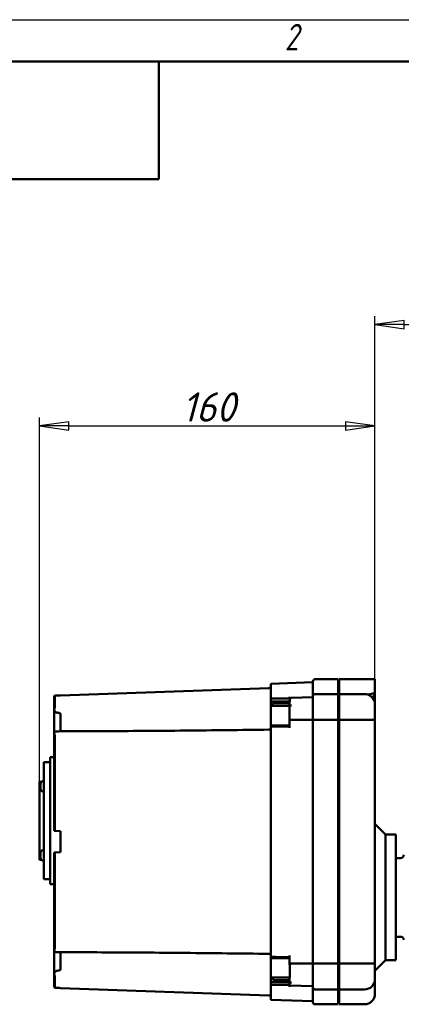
# Model space of a CAD drawing. Header units: millimetres. Extents: x -4813 to 10023, y -389 to 1491.
# Tile 15 of 36: x 294 to 476, y 719 to 1188. Entities that reach past the tile are written whole.
import ezdxf
from ezdxf.enums import TextEntityAlignment as Align

# ---------------------------------------------------------------- set-up
doc = ezdxf.new("R2010")
doc.units = ezdxf.units.MM
doc.header["$LTSCALE"] = 4
for name, color, linetype, lineweight in [('Видимый контур (ГОСТ)', 7, 'Continuous', 50), ('Кромка (ГОСТ)', 7, 'Continuous', 50), ('Обозначение (ГОСТ)', 7, 'Continuous', 25), ('Размер (ГОСТ)', 7, 'Continuous', 25), ('Эскизная геометрия (ГОСТ)', 7, 'Continuous', 50)]:
    doc.layers.add(name, color=color, linetype=linetype, lineweight=lineweight)
doc.styles.add('Альтернативный текст (ГОСТ)', font='arial.ttf', dxfattribs={"width": 0.8})
doc.styles.add('Обычный текст (ГОСТ)', font='GOST Common Italic.ttf')
doc.dimstyles.new('Обычный (ГОСТ)', dxfattribs={"dimscale": 4, "dimtxt": 3.5, "dimasz": 3.5, "dimexe": 1, "dimexo": 0, "dimgap": 0.5, "dimtad": 1, "dimtxsty": 'Обычный текст (ГОСТ)', "dimblk": 'Filled-1', "dimcen": 0.09, "dimdle": 15, "dimclrd": 256, "dimclre": 256, "dimclrt": 256, "dimazin": 2, "dimtfac": 0.714286, "dimtdec": 3, "dimtmove": 0, "dimatfit": 3, "dimfxl": 1, "dimtolj": 1, "dimlwd": 25, "dimlwe": 25, "dimarcsym": 0})

# ---------------------------------------------------------------- blocks, each defined once
blk = doc.blocks.new('Рамки ГОСТ - Рамка')
at = {"layer": 'Кромка (ГОСТ)', "lineweight": 25}
blk.add_line((0, 297), (420, 297), dxfattribs=at)
at = {"layer": 'Кромка (ГОСТ)'}
blk.add_line((415, 292), (20, 292), dxfattribs=at)
at = {"layer": 'Кромка (ГОСТ)', "insert": (105, 296.5), "char_height": 3.17, "width": 5.2328, "attachment_point": 1, "style": 'Альтернативный текст (ГОСТ)'}
blk.add_mtext('\\fGOST Common|b0|i1;{\\H3.1700;2}', dxfattribs=at)
blk = doc.blocks.new('ГОСТ - Доп. графы 3')
at = {"layer": 'Эскизная геометрия (ГОСТ)'}
for p, q in [((0, 0), (70, 0)), ((70, 0), (70, -14)), ((70, -14), (0, -14))]:
    blk.add_line(p, q, dxfattribs=at)
at = {"layer": 'Обозначение (ГОСТ)', "lineweight": 30}
blk.add_attdef('ОБОЗНАЧЕНИЕ', text='', height=5, rotation=180, dxfattribs=at).set_placement((34.94, -6.97), align=Align.MIDDLE_CENTER)
blk = doc.blocks.new('Filled-1')
at = {"color": 0}
for p, q in [((0, 0), (-1, 0.143)), ((-1, 0.143), (-1, -0.143)), ((-1, 0), (0, 0)), ((-1, -0.143), (0, 0))]:
    blk.add_line(p, q, dxfattribs=at)
at = {"color": 0, "flags": 128}
blk.add_lwpolyline([(-1, -0.143), (0, 0), (-1, 0.143), (-1, -0.143)], dxfattribs=at)
at = {"color": 0}
blk.add_solid([(-1, -0.143), (0, 0), (-1, 0.143), (-1, -0.143)], dxfattribs=at)
blk = doc.blocks.new('*D10')
at = {"layer": 'Defpoints', "color": 0, "linetype": 'Continuous', "transparency": 16777216}
for p in [(543.04, 1042.65), (543.04, 987.85), (463.04, 854.34)]:
    blk.add_point(p, dxfattribs=at)
at = {"layer": 'Размер (ГОСТ)', "linetype": 'Continuous', "lineweight": 25, "transparency": 16777216}
for p, q in [((463.04, 854.34), (463.04, 1046.65)), ((477.04, 1042.65), (529.04, 1042.65)), ((543.04, 987.85), (543.04, 1046.65))]:
    blk.add_line(p, q, dxfattribs=at)
at = {"layer": 'Размер (ГОСТ)', "linetype": 'Continuous', "lineweight": 25, "transparency": 16777216, "xscale": 14, "yscale": 14, "zscale": 14, "rotation": 180}
blk.add_blockref('Filled-1', (463.04, 1042.65), dxfattribs=at)
at = {"layer": 'Размер (ГОСТ)', "linetype": 'Continuous', "lineweight": 25, "transparency": 16777216, "xscale": 14, "yscale": 14, "zscale": 14}
blk.add_blockref('Filled-1', (543.04, 1042.65), dxfattribs=at)
at = {"layer": 'Размер (ГОСТ)', "linetype": 'Continuous', "lineweight": 25, "transparency": 16777216, "insert": (496.86, 1058.65), "char_height": 14, "attachment_point": 1, "style": 'Обычный текст (ГОСТ)'}
blk.add_mtext('\\A1;80', dxfattribs=at)
blk = doc.blocks.new('*D15')
at = {"layer": 'Defpoints', "color": 0, "linetype": 'Continuous', "transparency": 16777216}
for p in [(463.04, 994.34), (463.04, 854.34), (303.04, 824.65)]:
    blk.add_point(p, dxfattribs=at)
at = {"layer": 'Размер (ГОСТ)', "linetype": 'Continuous', "lineweight": 25, "transparency": 16777216}
for p, q in [((303.04, 824.65), (303.04, 998.34)), ((463.04, 854.34), (463.04, 998.34)), ((317.04, 994.34), (449.04, 994.34))]:
    blk.add_line(p, q, dxfattribs=at)
at = {"layer": 'Размер (ГОСТ)', "linetype": 'Continuous', "lineweight": 25, "transparency": 16777216, "xscale": 14, "yscale": 14, "zscale": 14, "rotation": 180}
blk.add_blockref('Filled-1', (303.04, 994.34), dxfattribs=at)
at = {"layer": 'Размер (ГОСТ)', "linetype": 'Continuous', "lineweight": 25, "transparency": 16777216, "xscale": 14, "yscale": 14, "zscale": 14}
blk.add_blockref('Filled-1', (463.04, 994.34), dxfattribs=at)
at = {"layer": 'Размер (ГОСТ)', "linetype": 'Continuous', "lineweight": 25, "transparency": 16777216, "insert": (370.92, 1010.34), "char_height": 14, "attachment_point": 1, "style": 'Обычный текст (ГОСТ)'}
blk.add_mtext('\\A1;160', dxfattribs=at)

msp = doc.modelspace()

# ---------------------------------------------------------------- linework, layer by layer
at = {"layer": 'Видимый контур (ГОСТ)'}
for p, q in [((445.443, 873.595), (434.443, 873.595)), ((445.443, 873.595), (445.443, 866.524)), ((445.943, 873.595), (445.943, 866.524)), ((463.043, 873.595), (445.943, 873.595)), ((463.043, 873.595), (463.043, 867.785)), ((313.043, 865.89), (412.477, 869.363)), ((413.443, 871.396), (433.443, 872.095)), ((413.443, 864.947), (413.443, 871.396)), ((433.443, 865.524), (433.443, 872.595)), ((310.043, 859.051), (310.043, 865.081)), ((310.292, 865.742), (310.292, 860.096)), ((313.043, 865.89), (313.043, 865.842)), ((413.443, 864.947), (413.443, 864.325)), ((413.443, 863.003), (413.443, 864.325)), ((413.443, 864.325), (422.441, 864.325)), ((422.193, 865.238), (422.193, 864.325)), ((422.441, 864.325), (422.441, 863.003)), ((423.158, 864.665), (433.443, 865.024)), ((433.443, 854.154), (433.443, 865.524)), ((445.443, 866.524), (434.443, 866.524)), ((445.443, 866.524), (445.443, 854.154)), ((445.943, 866.524), (445.943, 854.154)), ((458.043, 866.524), (445.943, 866.524)), ((463.043, 867.785), (463.043, 867.434)), ((463.043, 867.195), (463.043, 867.434)), ((463.043, 867.195), (463.043, 866.411)), ((310.043, 859.051), (310.043, 847.982)), ((413.443, 863.003), (422.441, 863.003)), ((413.443, 861.031), (413.443, 863.003)), ((413.443, 861.031), (414.193, 861.031)), ((413.443, 860.881), (413.443, 861.031)), ((413.443, 851.582), (413.443, 860.881)), ((413.443, 860.881), (422.193, 860.881)), ((414.193, 860.881), (414.193, 861.533)), ((414.993, 862.098), (422.193, 862.098)), ((422.193, 861.088), (422.193, 862.546)), ((422.193, 861.088), (423.158, 861.111)), ((422.193, 854.167), (422.193, 861.088)), ((463.043, 861.522), (463.043, 854.342)), ((313.043, 848.748), (313.043, 857.061)), ((463.043, 854.342), (463.043, 737.848)), ((413.443, 851.582), (413.443, 851.016)), ((413.443, 851.582), (422.193, 851.582)), ((413.443, 851.016), (413.443, 850.252)), ((413.443, 741.938), (413.443, 850.252)), ((422.193, 854.167), (422.193, 850.349)), ((433.443, 738.035), (433.443, 854.154)), ((445.443, 854.154), (434.443, 854.154)), ((445.443, 854.154), (445.443, 738.035)), ((445.943, 850.39), (445.443, 850.39)), ((458.043, 854.154), (445.943, 854.154)), ((445.943, 854.154), (445.943, 738.035)), ((310.043, 801.252), (310.043, 847.982)), ((310.292, 846.413), (310.292, 801.239)), ((308.043, 836.394), (308.043, 775.796)), ((310.043, 836.394), (308.043, 836.394)), ((305.043, 833.964), (305.043, 778.225)), ((308.043, 833.964), (305.043, 833.964)), ((303.043, 824.649), (303.043, 787.541)), ((303.845, 824.649), (303.043, 824.649)), ((303.32, 822.804), (303.535, 822.785)), ((303.32, 822.287), (303.535, 822.306)), ((303.535, 823.961), (303.535, 823.947)), ((303.535, 822.871), (303.535, 822.219)), ((304.642, 825.045), (305.043, 825.045)), ((303.535, 821.144), (303.535, 821.13)), ((304.642, 820.045), (305.043, 820.045)), ((468.043, 799.587), (463.043, 804.587)), ((310.043, 801.252), (310.292, 801.239)), ((310.292, 801.239), (313.043, 801.095)), ((313.043, 801.095), (313.043, 791.095)), ((468.043, 799.587), (473.042, 799.587)), ((468.043, 799.587), (468.043, 739.587)), ((473.042, 739.587), (473.042, 799.587)), ((303.32, 789.903), (303.535, 789.884)), ((303.32, 789.386), (303.535, 789.405)), ((303.535, 791.06), (303.535, 791.046)), ((303.535, 789.97), (303.535, 789.318)), ((304.642, 792.144), (305.043, 792.144)), ((310.292, 790.951), (310.043, 790.938)), ((310.043, 744.208), (310.043, 790.938)), ((313.043, 791.095), (310.292, 790.951)), ((310.292, 790.951), (310.292, 745.777)), ((303.845, 787.541), (303.043, 787.541)), ((303.535, 788.243), (303.535, 788.229)), ((304.642, 787.144), (305.043, 787.144)), ((475.292, 788.337), (473.042, 788.337)), ((308.043, 778.225), (305.043, 778.225)), ((310.043, 775.796), (308.043, 775.796)), ((475.292, 750.837), (473.042, 750.837)), ((310.043, 744.208), (310.043, 733.139)), ((313.043, 735.128), (313.043, 743.442)), ((413.443, 741.938), (413.443, 741.173)), ((422.193, 741.84), (422.193, 737.425)), ((445.943, 741.799), (445.443, 741.799)), ((413.443, 741.173), (413.443, 740.608)), ((413.443, 731.321), (413.443, 740.608)), ((413.443, 740.608), (422.193, 740.608)), ((422.441, 737.407), (422.441, 731.321)), ((433.443, 726.666), (433.443, 738.035)), ((445.443, 738.035), (434.443, 738.035)), ((445.443, 738.035), (445.443, 725.666)), ((458.043, 738.035), (445.943, 738.035)), ((445.943, 738.035), (445.943, 725.666)), ((468.043, 739.587), (463.043, 734.587)), ((463.043, 737.848), (463.043, 730.666)), ((468.043, 739.587), (473.042, 739.587)), ((310.043, 727.108), (310.043, 733.139)), ((310.292, 732.094), (310.292, 726.447)), ((413.443, 731.321), (422.441, 731.321)), ((413.443, 731.306), (413.443, 731.321)), ((413.443, 729.195), (413.443, 731.306)), ((413.443, 731.306), (414.193, 731.306)), ((413.443, 727.864), (413.443, 729.195)), ((413.443, 729.195), (422.193, 729.195)), ((413.443, 727.864), (413.443, 727.242)), ((413.443, 727.864), (422.193, 727.864)), ((414.193, 730.775), (414.193, 731.321)), ((422.193, 730.172), (414.993, 730.172)), ((422.193, 729.69), (422.193, 731.321)), ((422.193, 729.195), (422.193, 728.966)), ((422.193, 727.559), (422.193, 728.966)), ((422.193, 728.966), (423.158, 728.94)), ((463.043, 730.666), (463.043, 723.595)), ((313.043, 726.348), (313.043, 726.299)), ((313.043, 726.299), (412.477, 722.827)), ((413.443, 720.793), (413.443, 727.242)), ((422.193, 727.559), (422.193, 726.952)), ((422.193, 727.559), (433.443, 727.166)), ((433.443, 719.595), (433.443, 726.666)), ((445.443, 725.666), (434.443, 725.666)), ((445.443, 725.666), (445.443, 718.595)), ((445.943, 725.666), (445.943, 718.595)), ((458.043, 725.666), (445.943, 725.666)), ((413.443, 720.793), (433.443, 720.095)), ((445.443, 718.595), (434.443, 718.595)), ((458.043, 718.595), (445.943, 718.595))]:
    msp.add_line(p, q, dxfattribs=at)
at = {"layer": 'Видимый контур (ГОСТ)', "flags": 128}
msp.add_lwpolyline([(462.93, 866.438), (462.939, 866.475), (462.947, 866.511), (462.954, 866.547), (462.962, 866.583), (462.969, 866.618), (462.976, 866.653), (462.983, 866.687), (462.989, 866.72), (462.996, 866.754), (463.001, 866.786), (463.007, 866.818), (463.012, 866.85), (463.017, 866.881), (463.021, 866.912), (463.025, 866.943), (463.029, 866.973), (463.032, 867.002), (463.035, 867.031), (463.037, 867.059), (463.039, 867.088), (463.041, 867.115), (463.042, 867.142), (463.042, 867.169), (463.043, 867.195)], dxfattribs=at)
at = {"layer": 'Видимый контур (ГОСТ)'}
for centre, radius, start, end in [((434.443, 872.595), 1, 90, 180), ((412.443, 870.362), 1, 272, 0), ((423.193, 863.665), 1, 92, 138.69006), ((434.443, 865.524), 1, 90, 180), ((458.043, 861.524), 5, 18.03544, 90), ((412.443, 850.541), 1, 270.77483, 0), ((303.675, 823.961), 0.14, 160.54359, 180), ((307.683, 822.545), 4.39, 153.73923, 160.54359), ((304.642, 824.045), 1, 90.01, 153.73923), ((303.675, 821.13), 0.14, 180, 199.45641), ((307.683, 822.545), 4.39, 199.45641, 206.26077), ((304.642, 821.045), 1, 206.26077, 269.99), ((303.675, 791.06), 0.14, 160.54359, 180), ((307.683, 789.644), 4.39, 153.73923, 160.54359), ((304.642, 791.144), 1, 90.01, 153.73923), ((475.292, 789.837), 1.5, 270, 0), ((303.675, 788.229), 0.14, 180, 199.45641), ((307.683, 789.644), 4.39, 199.45641, 206.26077), ((304.642, 788.144), 1, 206.26077, 269.99), ((475.292, 749.337), 1.5, 0, 90), ((412.443, 741.649), 1, 0, 89.22518), ((458.043, 730.666), 5, 270, 0), ((434.443, 726.666), 1, 180, 270), ((458.043, 723.595), 5, 270, 0), ((412.443, 721.827), 1, 0, 88), ((434.443, 719.595), 1, 180, 270)]:
    msp.add_arc(centre, radius, start, end, dxfattribs=at)
for centre, major_axis, ratio, start_param, end_param in [((5621.29, 640.782), (-7832.351, 0), 0.0390783, 5.4570649, 5.4575426), ((307.668, 822.56), (3.157, 3.046), 0.9920917, 2.0414611, 2.2736634), ((307.668, 822.384), (-4.37, 0.384), 0.0903208, 5.954588, 6.1867903), ((307.668, 822.707), (-4.37, -0.384), 0.0903208, 0.096395, 0.3285973), ((307.668, 822.531), (-3.157, 3.046), 0.9920917, 0.8679292, 1.1001315), ((307.668, 789.659), (3.157, 3.046), 0.9920919, 2.0414501, 2.2736524), ((307.668, 789.483), (-4.37, 0.384), 0.0903228, 5.9545882, 6.1867905), ((307.668, 789.805), (-4.37, -0.384), 0.0903188, 0.0963952, 0.3285975), ((307.668, 789.629), (-3.157, 3.046), 0.9920916, 0.8679182, 1.1001205), ((5621.29, 951.407), (-7832.351, 0), 0.0390783, 0.8256427, 0.8261204)]:
    msp.add_ellipse(centre, major_axis=major_axis, ratio=ratio, start_param=start_param, end_param=end_param, dxfattribs=at)
for points, knots in [([(310.292, 865.742), (310.222, 865.66), (310.158, 865.559), (310.071, 865.35), (310.043, 865.205), (310.043, 865.081)], [0.080337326, 0.080337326, 0.080337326, 0.080337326, 0.111245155, 0.111245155, 0.148266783, 0.148266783, 0.148266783, 0.148266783]), ([(463.043, 867.434), (463.043, 867.416), (463.041, 867.398), (463.006, 867.231), (462.849, 867.081), (462.298, 866.801), (461.91, 866.673), (460.953, 866.458), (460.393, 866.373), (459.701, 866.309), (459.618, 866.302), (459.535, 866.296)], [2.34937301, 2.34937301, 2.34937301, 2.34937301, 2.37301144, 2.37301144, 2.56830776, 2.56830776, 2.76361928, 2.76361928, 2.95894012, 2.95894012, 2.98510652, 2.98510652, 2.98510652, 2.98510652]), ([(461.491, 865.144), (461.592, 865.117), (461.686, 865.101), (461.965, 865.093), (462.128, 865.147), (462.444, 865.362), (462.602, 865.555), (462.814, 866.012), (462.881, 866.215), (462.93, 866.437)], [0.24505401, 0.24505401, 0.24505401, 0.24505401, 0.29833004, 0.29833004, 0.41079246, 0.41079246, 0.54707035, 0.54707035, 0.63437576, 0.63437576, 0.63437576, 0.63437576]), ([(463.042, 862.223), (463.043, 863.255), (463.043, 864.002), (463.043, 865.219), (463.043, 865.736), (463.043, 866.41)], [-0.84782877, -0.84782877, -0.84782877, -0.84782877, -0.28299284, -0.28299284, 0, 0, 0, 0]), ([(310.044, 859.086), (310.043, 859.075), (310.043, 859.065), (310.043, 859.053), (310.043, 859.052), (310.043, 859.051)], [0.1756522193, 0.1756522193, 0.1756522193, 0.1756522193, 0.1813015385, 0.1813015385, 0.1818705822, 0.1818705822, 0.1818705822, 0.1818705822]), ([(310.292, 860.096), (310.292, 860.019), (310.239, 859.895), (310.136, 859.612), (310.061, 859.386), (310.045, 859.11), (310.044, 859.098), (310.044, 859.086)], [0, 0, 0, 0, 0.10333489, 0.10333489, 0.26984711, 0.26984711, 0.27728317, 0.27728317, 0.27728317, 0.27728317]), ([(310.044, 859.086), (310.05, 858.974), (310.078, 858.856), (310.183, 858.567), (310.276, 858.393), (310.447, 858.138), (310.517, 858.046), (310.635, 857.915), (310.681, 857.868), (310.759, 857.802), (310.79, 857.779), (310.842, 857.747), (310.863, 857.735), (310.918, 857.71), (310.953, 857.698), (310.99, 857.693)], [0.16511913, 0.16511913, 0.16511913, 0.16511913, 0.20901691, 0.20901691, 0.27090625, 0.27090625, 0.30571103, 0.30571103, 0.32545665, 0.32545665, 0.33708849, 0.33708849, 0.34423313, 0.34423313, 0.35560517, 0.35560517, 0.35560517, 0.35560517]), ([(414.193, 861.533), (414.193, 861.604), (414.216, 861.688), (414.294, 861.818), (414.361, 861.888), (414.502, 861.985), (414.6, 862.03), (414.781, 862.082), (414.895, 862.098), (414.993, 862.098)], [-0.12164783, -0.12164783, -0.12164783, -0.12164783, -0.08978933, -0.08978933, -0.05899766, -0.05899766, -0.02916273, -0.02916273, 0, 0, 0, 0]), ([(422.193, 862.546), (422.193, 862.632), (422.222, 862.734), (422.309, 862.879), (422.372, 862.947), (422.441, 863.003)], [-0.150544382, -0.150544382, -0.150544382, -0.150544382, -0.111795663, -0.111795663, -0.080837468, -0.080837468, -0.080837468, -0.080837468]), ([(463.043, 861.522), (463.043, 861.523), (463.043, 861.524), (463.043, 861.639), (463.043, 861.756), (463.043, 861.99), (463.043, 862.106), (463.042, 862.223)], [-0.099046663, -0.099046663, -0.099046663, -0.099046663, -0.098583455, -0.098583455, -0.04916909, -0.04916909, -0.000000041, -0.000000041, -0.000000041, -0.000000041]), ([(310.99, 857.693), (311.508, 857.62), (312.099, 857.52), (312.667, 857.348), (312.811, 857.294), (312.948, 857.207), (312.984, 857.179), (313.019, 857.134), (313.028, 857.12), (313.04, 857.09), (313.043, 857.076), (313.043, 857.061)], [0.00051203, 0.00051203, 0.00051203, 0.00051203, 0.1573396, 0.1573396, 0.21521212, 0.21521212, 0.23780105, 0.23780105, 0.24706117, 0.24706117, 0.25539911, 0.25539911, 0.25539911, 0.25539911]), ([(463.043, 854.342), (463.043, 854.342), (463.043, 854.341), (463.042, 854.305), (463.004, 854.276), (462.852, 854.229), (462.738, 854.212), (462.321, 854.174), (461.946, 854.163), (461.017, 854.153), (460.479, 854.152), (459.301, 854.153), (458.675, 854.154), (458.043, 854.154)], [-1.61249131, -1.61249131, -1.61249131, -1.61249131, -1.6112526, -1.6112526, -1.4989524, -1.4989524, -1.38592976, -1.38592976, -1.18812879, -1.18812879, -0.9957164, -0.9957164, -0.80562632, -0.80562632, -0.80562632, -0.80562632]), ([(433.443, 854.154), (433.443, 854.154), (433.45, 854.154), (433.465, 854.153), (433.48, 854.153), (433.502, 854.153), (433.531, 854.153), (433.584, 854.153), (433.66, 854.153), (433.755, 854.153), (433.847, 854.153), (433.955, 854.154), (434.074, 854.154), (434.191, 854.154), (434.316, 854.154), (434.443, 854.154)], [-0.31990975, -0.31990975, -0.31990975, -0.31990975, -0.29774916, -0.29774916, -0.29774916, -0.27613227, -0.27613227, -0.27613227, -0.23631761, -0.23631761, -0.23631761, -0.19772722, -0.19772722, -0.19772722, -0.15971948, -0.15971948, -0.15971948, -0.15971948]), ([(310.043, 847.982), (310.043, 847.984), (310.043, 847.986), (310.043, 848.006), (310.043, 848.025), (310.044, 848.043)], [-0.0006493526, -0.0006493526, -0.0006493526, -0.0006493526, 0, 0, 0.006448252, 0.006448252, 0.006448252, 0.006448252]), ([(310.99, 848.701), (310.967, 848.701), (310.944, 848.7), (310.885, 848.695), (310.85, 848.692), (310.757, 848.68), (310.701, 848.668), (310.553, 848.63), (310.45, 848.591), (310.234, 848.456), (310.13, 848.348), (310.059, 848.153), (310.047, 848.099), (310.044, 848.043)], [0.00001882, 0.00001882, 0.00001882, 0.00001882, 0.00710995, 0.00710995, 0.01885826, 0.01885826, 0.04027376, 0.04027376, 0.08275615, 0.08275615, 0.1381384, 0.1381384, 0.15864678, 0.15864678, 0.15864678, 0.15864678]), ([(310.044, 848.043), (310.049, 847.933), (310.069, 847.808), (310.137, 847.485), (310.186, 847.288), (310.266, 846.858), (310.292, 846.642), (310.292, 846.413)], [0.098128, 0.098128, 0.098128, 0.098128, 0.14104813, 0.14104813, 0.19592576, 0.19592576, 0.25275826, 0.25275826, 0.25275826, 0.25275826]), ([(312.857, 848.747), (312.791, 848.747), (312.714, 848.746), (312.242, 848.739), (311.609, 848.721), (310.99, 848.701)], [0.02804652, 0.02804652, 0.02804652, 0.02804652, 0.04882123, 0.04882123, 0.15780926, 0.15780926, 0.15780926, 0.15780926]), ([(312.857, 848.747), (319.497, 848.763), (326.137, 848.787), (339.417, 848.849), (346.057, 848.887), (359.337, 848.978), (365.977, 849.031), (379.257, 849.152), (385.897, 849.219), (399.176, 849.369), (405.816, 849.451), (412.456, 849.541)], [0.547079, 0.547079, 0.547079, 0.547079, 2.540943, 2.540943, 4.5348069, 4.5348069, 6.5286708, 6.5286708, 8.5225347, 8.5225347, 10.5163986, 10.5163986, 10.5163986, 10.5163986]), ([(303.322, 822.804), (303.32, 822.803), (303.318, 822.805), (303.315, 822.818), (303.314, 822.829), (303.314, 822.855), (303.314, 822.872), (303.316, 822.91), (303.317, 822.931), (303.32, 822.961), (303.321, 822.971), (303.322, 822.981)], [0, 0, 0, 0, 0.006105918, 0.006105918, 0.012211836, 0.012211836, 0.018306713, 0.018306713, 0.02440159, 0.02440159, 0.027283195, 0.027283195, 0.027283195, 0.027283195]), ([(303.322, 822.11), (303.32, 822.13), (303.318, 822.152), (303.315, 822.193), (303.314, 822.213), (303.314, 822.244), (303.314, 822.258), (303.316, 822.278), (303.317, 822.284), (303.32, 822.287), (303.321, 822.287), (303.322, 822.286)], [0, 0, 0, 0, 0.006105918, 0.006105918, 0.012211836, 0.012211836, 0.018306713, 0.018306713, 0.02440159, 0.02440159, 0.027283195, 0.027283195, 0.027283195, 0.027283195]), ([(303.322, 789.903), (303.32, 789.901), (303.318, 789.904), (303.315, 789.917), (303.314, 789.927), (303.314, 789.954), (303.314, 789.971), (303.316, 790.009), (303.317, 790.03), (303.32, 790.059), (303.321, 790.069), (303.322, 790.079)], [0, 0, 0, 0, 0.006105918, 0.006105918, 0.012211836, 0.012211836, 0.018306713, 0.018306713, 0.02440159, 0.02440159, 0.027283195, 0.027283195, 0.027283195, 0.027283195]), ([(303.322, 789.209), (303.32, 789.229), (303.318, 789.251), (303.315, 789.292), (303.314, 789.311), (303.314, 789.343), (303.314, 789.357), (303.316, 789.377), (303.317, 789.383), (303.32, 789.386), (303.321, 789.386), (303.322, 789.385)], [0, 0, 0, 0, 0.006105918, 0.006105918, 0.012211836, 0.012211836, 0.018306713, 0.018306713, 0.02440159, 0.02440159, 0.027283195, 0.027283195, 0.027283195, 0.027283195]), ([(310.043, 744.208), (310.043, 744.206), (310.043, 744.204), (310.043, 744.183), (310.043, 744.165), (310.044, 744.146)], [-0.0006503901, -0.0006503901, -0.0006503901, -0.0006503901, 0, 0, 0.0064471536, 0.0064471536, 0.0064471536, 0.0064471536]), ([(310.292, 745.777), (310.292, 745.441), (310.239, 745.173), (310.136, 744.676), (310.061, 744.403), (310.045, 744.166), (310.044, 744.156), (310.044, 744.146)], [0, 0, 0, 0, 0.10333497, 0.10333497, 0.26984727, 0.26984727, 0.27728342, 0.27728342, 0.27728342, 0.27728342]), ([(310.044, 744.146), (310.05, 744.052), (310.078, 743.967), (310.183, 743.787), (310.276, 743.702), (310.447, 743.604), (310.517, 743.574), (310.635, 743.537), (310.681, 743.526), (310.759, 743.511), (310.79, 743.506), (310.842, 743.499), (310.863, 743.496), (310.918, 743.491), (310.953, 743.489), (310.99, 743.488)], [0.16511909, 0.16511909, 0.16511909, 0.16511909, 0.20901857, 0.20901857, 0.2709072, 0.2709072, 0.30571159, 0.30571159, 0.32545699, 0.32545699, 0.33708871, 0.33708871, 0.34423328, 0.34423328, 0.35560521, 0.35560521, 0.35560521, 0.35560521]), ([(310.99, 743.488), (311.508, 743.472), (312.099, 743.454), (312.642, 743.444), (312.763, 743.442), (312.857, 743.442)], [0.00051203, 0.00051203, 0.00051203, 0.00051203, 0.15733961, 0.15733961, 0.20572173, 0.20572173, 0.20572173, 0.20572173]), ([(412.456, 742.649), (405.816, 742.739), (399.176, 742.821), (385.897, 742.971), (379.257, 743.038), (365.977, 743.158), (359.337, 743.211), (346.057, 743.302), (339.417, 743.341), (326.137, 743.403), (319.497, 743.426), (312.857, 743.442)], [0.395066, 0.395066, 0.395066, 0.395066, 2.3889299, 2.3889299, 4.3827938, 4.3827938, 6.3766577, 6.3766577, 8.3705216, 8.3705216, 10.3643854, 10.3643854, 10.3643854, 10.3643854]), ([(422.441, 737.407), (422.516, 737.579), (422.606, 737.713), (422.768, 737.879), (422.846, 737.938), (423.002, 738.005), (423.072, 738.022), (423.15, 738.023), (423.154, 738.023), (423.158, 738.023)], [0.721306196, 0.721306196, 0.721306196, 0.721306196, 0.762128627, 0.762128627, 0.789782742, 0.789782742, 0.809787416, 0.809787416, 0.810787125, 0.810787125, 0.810787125, 0.810787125]), ([(433.443, 738.035), (433.443, 738.036), (433.45, 738.036), (433.465, 738.036), (433.48, 738.037), (433.502, 738.037), (433.531, 738.037), (433.584, 738.037), (433.66, 738.037), (433.755, 738.036), (433.847, 738.036), (433.955, 738.036), (434.074, 738.035), (434.191, 738.035), (434.316, 738.035), (434.443, 738.035)], [-0.31991777, -0.31991777, -0.31991777, -0.31991777, -0.29776311, -0.29776311, -0.29776311, -0.27614556, -0.27614556, -0.27614556, -0.23632792, -0.23632792, -0.23632792, -0.19773559, -0.19773559, -0.19773559, -0.15972743, -0.15972743, -0.15972743, -0.15972743]), ([(463.043, 737.848), (463.043, 737.848), (463.043, 737.848), (463.042, 737.885), (463.004, 737.913), (462.852, 737.96), (462.738, 737.978), (462.321, 738.015), (461.946, 738.026), (461.017, 738.037), (460.479, 738.037), (459.301, 738.036), (458.675, 738.035), (458.043, 738.035)], [-0.00123871, -0.00123871, -0.00123871, -0.00123871, 0, 0, 0.11230036, 0.11230036, 0.22532317, 0.22532317, 0.42312441, 0.42312441, 0.61553708, 0.61553708, 0.80562743, 0.80562743, 0.80562743, 0.80562743]), ([(310.043, 733.139), (310.043, 733.138), (310.043, 733.137), (310.043, 733.125), (310.043, 733.114), (310.044, 733.103)], [-0.0006493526, -0.0006493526, -0.0006493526, -0.0006493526, 0, 0, 0.0064481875, 0.0064481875, 0.0064481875, 0.0064481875]), ([(310.99, 734.496), (310.967, 734.493), (310.944, 734.487), (310.885, 734.466), (310.85, 734.448), (310.757, 734.389), (310.701, 734.34), (310.553, 734.192), (310.45, 734.061), (310.234, 733.727), (310.13, 733.518), (310.059, 733.24), (310.047, 733.17), (310.044, 733.103)], [0.00001882, 0.00001882, 0.00001882, 0.00001882, 0.00710994, 0.00710994, 0.01885824, 0.01885824, 0.04027372, 0.04027372, 0.08275608, 0.08275608, 0.13813835, 0.13813835, 0.15864681, 0.15864681, 0.15864681, 0.15864681]), ([(310.044, 733.103), (310.049, 732.971), (310.069, 732.844), (310.137, 732.571), (310.186, 732.44), (310.266, 732.223), (310.292, 732.146), (310.292, 732.094)], [0.09812795, 0.09812795, 0.09812795, 0.09812795, 0.14104822, 0.14104822, 0.19592583, 0.19592583, 0.25275832, 0.25275832, 0.25275832, 0.25275832]), ([(313.043, 735.128), (313.043, 735.113), (313.039, 735.099), (313.027, 735.067), (313.016, 735.05), (312.98, 735.008), (312.95, 734.984), (312.843, 734.914), (312.739, 734.871), (312.242, 734.696), (311.609, 734.584), (310.99, 734.496)], [0, 0, 0, 0, 0.00455786, 0.00455786, 0.0103664, 0.0103664, 0.02110275, 0.02110275, 0.04882125, 0.04882125, 0.15780929, 0.15780929, 0.15780929, 0.15780929]), ([(414.993, 730.172), (414.894, 730.172), (414.779, 730.189), (414.597, 730.246), (414.498, 730.295), (414.358, 730.4), (414.292, 730.474), (414.216, 730.612), (414.193, 730.7), (414.193, 730.775)], [0, 0, 0, 0, 0.02946755, 0.02946755, 0.05915885, 0.05915885, 0.08916289, 0.08916289, 0.11950557, 0.11950557, 0.11950557, 0.11950557]), ([(423.158, 728.94), (423.043, 728.944), (422.914, 728.965), (422.697, 729.032), (422.574, 729.093), (422.399, 729.224), (422.317, 729.316), (422.222, 729.487), (422.193, 729.597), (422.193, 729.69)], [-0.59264116, -0.59264116, -0.59264116, -0.59264116, -0.55917437, -0.55917437, -0.52209316, -0.52209316, -0.48476501, -0.48476501, -0.44717103, -0.44717103, -0.44717103, -0.44717103]), ([(310.043, 727.108), (310.043, 726.985), (310.071, 726.84), (310.158, 726.631), (310.222, 726.529), (310.292, 726.447)], [0.444592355, 0.444592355, 0.444592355, 0.444592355, 0.481613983, 0.481613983, 0.512521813, 0.512521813, 0.512521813, 0.512521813])]:
    msp.add_open_spline(points, degree=3, knots=knots, dxfattribs=at)
for points in [[(462.793, 867.785), (462.958, 867.673), (463.043, 867.555), (463.043, 867.434)], [(462.796, 863.071), (462.796, 863.07), (462.797, 863.069), (462.797, 863.068)], [(413.443, 851.016), (416.359, 851.041), (419.276, 851.073), (422.193, 851.114)], [(433.443, 854.16), (429.74, 854.162), (425.961, 854.164), (422.193, 854.167)], [(303.535, 822.871), (303.535, 822.873), (303.538, 822.874), (303.543, 822.875)], [(303.543, 822.216), (303.538, 822.217), (303.535, 822.218), (303.535, 822.219)], [(303.535, 789.97), (303.535, 789.971), (303.538, 789.973), (303.543, 789.974)], [(303.543, 789.315), (303.538, 789.315), (303.535, 789.317), (303.535, 789.318)], [(422.193, 741.076), (419.276, 741.116), (416.359, 741.148), (413.443, 741.173)], [(422.193, 737.425), (422.275, 737.419), (422.358, 737.413), (422.441, 737.407)], [(433.443, 738.03), (430.056, 738.028), (426.606, 738.026), (423.158, 738.023)]]:
    msp.add_open_spline(points, degree=3, dxfattribs=at)

# ---------------------------------------------------------------- block references
at = {"xscale": 4, "yscale": 4, "zscale": 4}
for name, p in [('ГОСТ - Доп. графы 3', (80, 1168)), ('Рамки ГОСТ - Рамка', (0, 0))]:
    msp.add_blockref(name, p, dxfattribs=at)

# ---------------------------------------------------------------- dimensions: what is measured, and where the dimension line sits
at = {"layer": 'Размер (ГОСТ)', "linetype": 'Continuous', "lineweight": 25}
dim = msp.add_linear_dim(base=(543.042, 1042.647), p1=(463.043, 854.342), p2=(543.042, 987.846), angle=180, dimstyle='Обычный (ГОСТ)', override={"dimgap": 0.5, "dimdec": 2, "dimtol": 0, "dimlim": 0, "dimtp": 0, "dimtm": 0, "dimtdec": 3, "dimtofl": 0, "dimatfit": 1}, dxfattribs=at)
dim.commit()
dim.dimension.update_dxf_attribs({"geometry": '*D10', "text_midpoint": (506.339, 1042.647), "dimtype": 160})
dim = msp.add_linear_dim(base=(463.043, 994.342), p1=(303.043, 824.649), p2=(463.043, 854.342), dimstyle='Обычный (ГОСТ)', override={"dimgap": 0.5, "dimdec": 2, "dimtol": 0, "dimlim": 0, "dimtp": 0, "dimtm": 0, "dimtdec": 3, "dimtofl": 0, "dimatfit": 1}, dxfattribs=at)
dim.commit()
dim.dimension.update_dxf_attribs({"geometry": '*D15', "text_midpoint": (383.043, 994.342), "dimtype": 160})

doc.saveas('drawing.dxf')
